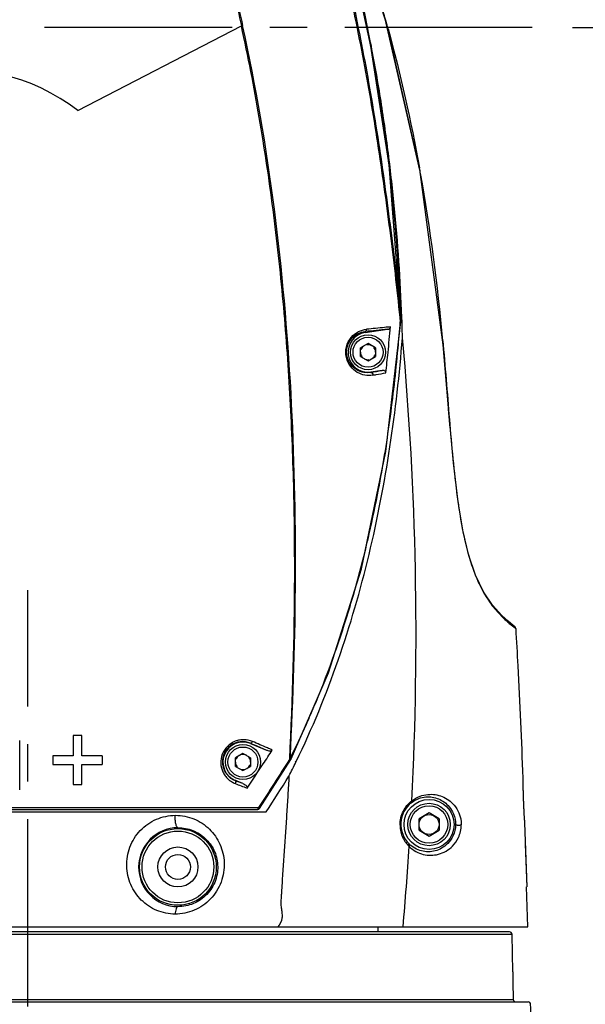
# Model space of a CAD drawing. Header units: millimetres. Extents: x 5828 to 6704, y 123 to 421.
# Tile 128 of 145: x 6579.29 to 6584.95, y 323.24 to 333.1. Entities that reach past the tile are written whole.
import ezdxf

# ---------------------------------------------------------------- set-up
doc = ezdxf.new("R2010")
doc.units = ezdxf.units.MM
doc.linetypes.add('CENTER', pattern=[0.6, 0.375, -0.075, 0.075, -0.075])
for name, color, linetype in [('中心线', 7, 'Continuous'), ('外形图', 7, 'Continuous'), ('尺寸标注', 7, 'Continuous'), ('运动范围', 7, 'Continuous')]:
    doc.layers.add(name, color=color, linetype=linetype)
doc.styles.add('微软雅黑', font='msyh.ttc', dxfattribs={"height": 1.5})
doc.dimstyles.new('尺寸标注_1_20比例', dxfattribs={"dimtxt": 1.5, "dimasz": 1.25, "dimexe": 0.5, "dimexo": 0.4, "dimgap": 0.5, "dimtad": 1, "dimdec": 1, "dimlfac": 20, "dimdsep": 46, "dimtxsty": '微软雅黑', "dimcen": 0.09, "dimadec": 0, "dimazin": 0, "dimtp": 0.01, "dimtm": 0.01, "dimtfac": 1, "dimtdec": 1, "dimtofl": 0, "dimtmove": 0, "dimatfit": 3, "dimfxl": 1, "dimtolj": 1, "dimarcsym": 0})

# ---------------------------------------------------------------- blocks, each defined once
blk = doc.blocks.new('*D1123')
at = {"layer": 'Defpoints', "color": 0}
for p in [(6566.8704, 333.0187), (6579.3757, 311.2232), (6579.3757, 293.4099)]:
    blk.add_point(p, dxfattribs=at)
at = {"layer": '尺寸标注', "color": 0, "lineweight": -2}
for p, q in [((6566.8704, 332.6187), (6566.8704, 292.9099)), ((6579.3757, 310.8232), (6579.3757, 292.9099)), ((6568.1204, 293.4099), (6578.1257, 293.4099))]:
    blk.add_line(p, q, dxfattribs=at)
at = {"layer": '尺寸标注', "color": 0}
for points in [[(6568.1204, 293.6182), (6568.1204, 293.2016), (6566.8704, 293.4099)], [(6578.1257, 293.2016), (6578.1257, 293.6182), (6579.3757, 293.4099)]]:
    blk.add_solid(points, dxfattribs=at)
at = {"layer": '尺寸标注', "color": 0, "insert": (6573.2815, 294.6894), "char_height": 1.5, "attachment_point": 5, "style": '微软雅黑'}
blk.add_mtext('\\A1;250.1', dxfattribs=at)
blk = doc.blocks.new('*D1124')
at = {"layer": 'Defpoints', "color": 0}
for p in [(6578.1257, 327.4523), (6579.3757, 311.2232), (6579.3757, 299.9393)]:
    blk.add_point(p, dxfattribs=at)
at = {"layer": '尺寸标注', "color": 0, "lineweight": -2}
for p, q in [((6578.1257, 327.0523), (6578.1257, 299.4393)), ((6579.3757, 310.8232), (6579.3757, 299.4393)), ((6576.8757, 299.9393), (6575.6257, 299.9393)), ((6580.6257, 299.9393), (6584.9441, 299.9393))]:
    blk.add_line(p, q, dxfattribs=at)
at = {"layer": '尺寸标注', "color": 0}
for points in [[(6576.8757, 299.731), (6576.8757, 300.1476), (6578.1257, 299.9393)], [(6580.6257, 300.1476), (6580.6257, 299.731), (6579.3757, 299.9393)]]:
    blk.add_solid(points, dxfattribs=at)
at = {"layer": '尺寸标注', "color": 0, "insert": (6583.4099, 301.215), "char_height": 1.5, "attachment_point": 5, "style": '微软雅黑'}
blk.add_mtext('\\A1;25', dxfattribs=at)
blk = doc.blocks.new('*D1125')
at = {"layer": 'Defpoints', "color": 0}
for p in [(6534.2807, 333.0187), (6579.3757, 311.2232), (6579.3757, 288.3275)]:
    blk.add_point(p, dxfattribs=at)
at = {"layer": '尺寸标注', "color": 0, "lineweight": -2}
for p, q in [((6534.2807, 332.6187), (6534.2807, 287.8275)), ((6579.3757, 310.8232), (6579.3757, 287.8275)), ((6535.5307, 288.3275), (6578.1257, 288.3275))]:
    blk.add_line(p, q, dxfattribs=at)
at = {"layer": '尺寸标注', "color": 0}
for points in [[(6535.5307, 288.5358), (6535.5307, 288.1192), (6534.2807, 288.3275)], [(6578.1257, 288.1192), (6578.1257, 288.5358), (6579.3757, 288.3275)]]:
    blk.add_solid(points, dxfattribs=at)
at = {"layer": '尺寸标注', "color": 0, "insert": (6556.8282, 289.6065), "char_height": 1.5, "attachment_point": 5, "style": '微软雅黑'}
blk.add_mtext('\\A1;901.9', dxfattribs=at)
blk = doc.blocks.new('*D1126')
at = {"layer": 'Defpoints', "color": 0}
for p in [(6621.9707, 333.0187), (6579.3757, 311.2232), (6579.3757, 288.3275)]:
    blk.add_point(p, dxfattribs=at)
at = {"layer": '尺寸标注', "color": 0, "lineweight": -2}
for p, q in [((6621.9707, 332.6187), (6621.9707, 287.8275)), ((6579.3757, 310.8232), (6579.3757, 287.8275)), ((6620.7207, 288.3275), (6580.6257, 288.3275))]:
    blk.add_line(p, q, dxfattribs=at)
at = {"layer": '尺寸标注', "color": 0}
for points in [[(6580.6257, 288.5358), (6580.6257, 288.1192), (6579.3757, 288.3275)], [(6620.7207, 288.1192), (6620.7207, 288.5358), (6621.9707, 288.3275)]]:
    blk.add_solid(points, dxfattribs=at)
at = {"layer": '尺寸标注', "color": 0, "insert": (6600.6732, 289.607), "char_height": 1.5, "attachment_point": 5, "style": '微软雅黑'}
blk.add_mtext('\\A1;851.9', dxfattribs=at)
blk = doc.blocks.new('*D1127')
at = {"layer": 'Defpoints', "color": 0}
for p in [(6583.6525, 355.7687), (6584.418, 333.0187), (6627.0019, 333.0187)]:
    blk.add_point(p, dxfattribs=at)
at = {"layer": '尺寸标注', "color": 0, "lineweight": -2}
for p, q in [((6584.0525, 355.7687), (6627.5019, 355.7687)), ((6627.0019, 354.5187), (6627.0019, 334.2687)), ((6584.818, 333.0187), (6627.5019, 333.0187))]:
    blk.add_line(p, q, dxfattribs=at)
at = {"layer": '尺寸标注', "color": 0}
for points in [[(6627.2102, 354.5187), (6626.7935, 354.5187), (6627.0019, 355.7687)], [(6626.7935, 334.2687), (6627.2102, 334.2687), (6627.0019, 333.0187)]]:
    blk.add_solid(points, dxfattribs=at)
at = {"layer": '尺寸标注', "color": 0, "insert": (6625.7388, 344.3937), "char_height": 1.5, "attachment_point": 5, "rotation": 90, "style": '微软雅黑'}
blk.add_mtext('\\A1;455', dxfattribs=at)
blk = doc.blocks.new('*D1128')
at = {"layer": 'Defpoints', "color": 0}
for p in [(6584.818, 333.0187), (6584.8255, 313.0187), (6627.0019, 313.0187)]:
    blk.add_point(p, dxfattribs=at)
at = {"layer": '尺寸标注', "color": 0, "lineweight": -2}
for p, q in [((6585.218, 333.0187), (6627.5019, 333.0187)), ((6627.0019, 331.7687), (6627.0019, 314.2687)), ((6585.2255, 313.0187), (6627.5019, 313.0187))]:
    blk.add_line(p, q, dxfattribs=at)
at = {"layer": '尺寸标注', "color": 0}
for points in [[(6627.2102, 331.7687), (6626.7935, 331.7687), (6627.0019, 333.0187)], [(6626.7935, 314.2687), (6627.2102, 314.2687), (6627.0019, 313.0187)]]:
    blk.add_solid(points, dxfattribs=at)
at = {"layer": '尺寸标注', "color": 0, "insert": (6625.7267, 323.0187), "char_height": 1.5, "attachment_point": 5, "rotation": 90, "style": '微软雅黑'}
blk.add_mtext('\\A1;400', dxfattribs=at)
blk = doc.blocks.new('*D1140')
at = {"layer": 'Defpoints', "color": 0}
for p in [(6598.2753, 333.0187), (6579.3757, 310.8232), (6579.3757, 293.4099)]:
    blk.add_point(p, dxfattribs=at)
at = {"layer": '尺寸标注', "color": 0, "lineweight": -2}
for p, q in [((6598.2753, 332.6187), (6598.2753, 292.9099)), ((6579.3757, 310.4232), (6579.3757, 292.9099)), ((6597.0253, 293.4099), (6580.6257, 293.4099))]:
    blk.add_line(p, q, dxfattribs=at)
at = {"layer": '尺寸标注', "color": 0}
for points in [[(6580.6257, 293.6182), (6580.6257, 293.2016), (6579.3757, 293.4099)], [(6597.0253, 293.2016), (6597.0253, 293.6182), (6598.2753, 293.4099)]]:
    blk.add_solid(points, dxfattribs=at)
at = {"layer": '尺寸标注', "color": 0, "insert": (6588.8255, 294.6851), "char_height": 1.5, "attachment_point": 5, "style": '微软雅黑'}
blk.add_mtext('\\A1;378', dxfattribs=at)

msp = doc.modelspace()

# ---------------------------------------------------------------- linework, layer by layer
at = {"layer": '中心线', "linetype": 'CENTER', "ltscale": 5}
for p, q in [((6584.418, 333.0187), (6572.2358, 333.0187)), ((6579.3757, 311.2232), (6579.3757, 327.3878))]:
    msp.add_line(p, q, dxfattribs=at)
at = {"layer": '外形图', "color": 7, "linetype": 'Continuous'}
for p, q in [((6579.8757, 332.1866), (6581.5099, 333.033)), ((6583.0933, 330.1156), (6583.098, 330.073)), ((6583.0936, 330.1156), (6583.098, 330.073)), ((6583.1033, 330.1168), (6583.1045, 330.1169)), ((6583.1126, 330.073), (6583.1105, 330.1172)), ((6583.1157, 330.0731), (6583.1142, 330.1173)), ((6583.098, 330.073), (6583.104, 330.0726)), ((6582.7469, 329.9748), (6582.7481, 329.9668)), ((6582.7481, 329.9668), (6582.9703, 329.9978)), ((6582.7757, 329.8553), (6582.7007, 329.812)), ((6582.8507, 329.812), (6582.7757, 329.8553)), ((6583.5229, 329.8822), (6583.5273, 329.8427)), ((6583.5238, 329.8823), (6583.5274, 329.8427)), ((6583.5273, 329.8427), (6583.5282, 329.8427)), ((6582.7007, 329.7254), (6582.7007, 329.812)), ((6582.7007, 329.7254), (6582.7757, 329.6821)), ((6582.7757, 329.6821), (6582.8507, 329.7254)), ((6582.8507, 329.812), (6582.8507, 329.7254)), ((6582.9168, 329.5865), (6582.8034, 329.5707)), ((6582.8034, 329.5707), (6582.8039, 329.5667)), ((6583.5982, 329.0112), (6583.5815, 329.1999)), ((6584.1114, 327.1362), (6584.11, 327.1375)), ((6584.1123, 327.1352), (6584.1124, 327.1351)), ((6584.2412, 327.0241), (6584.2235, 327.0369)), ((6584.2461, 327.0089), (6584.2518, 327.005)), ((6579.2943, 325.3893), (6579.2943, 325.8831)), ((6579.8276, 325.9342), (6579.8276, 325.7318)), ((6579.9143, 325.9342), (6579.8276, 325.9342)), ((6579.9143, 325.7318), (6579.9143, 325.9342)), ((6581.6025, 325.8565), (6581.6014, 325.8538)), ((6581.6014, 325.8538), (6581.7609, 325.7886)), ((6579.8276, 325.7318), (6579.6252, 325.7317)), ((6579.6252, 325.7317), (6579.6252, 325.645)), ((6580.1168, 325.7317), (6579.9143, 325.7318)), ((6580.1168, 325.7317), (6580.1168, 325.645)), ((6581.5257, 325.7553), (6581.4507, 325.712)), ((6581.4507, 325.6254), (6581.4507, 325.712)), ((6581.6007, 325.712), (6581.5257, 325.7553)), ((6581.6007, 325.712), (6581.6007, 325.6254)), ((6581.6921, 325.205), (6582.0037, 325.6924)), ((6581.9927, 325.6993), (6582.0036, 325.6924)), ((6581.9973, 325.7038), (6582.0074, 325.6988)), ((6582.0521, 325.6697), (6582.0552, 325.6764)), ((6579.6252, 325.645), (6579.8276, 325.645)), ((6579.8276, 325.645), (6579.8276, 325.4426)), ((6579.9143, 325.4426), (6579.9143, 325.645)), ((6579.9143, 325.645), (6580.1168, 325.645)), ((6581.4507, 325.6254), (6581.5257, 325.5821)), ((6581.5257, 325.5821), (6581.6007, 325.6254)), ((6582.0553, 325.6681), (6582.0585, 325.6748)), ((6581.45, 325.4836), (6581.4495, 325.4824)), ((6581.5239, 325.4534), (6581.45, 325.4836)), ((6579.8276, 325.4426), (6579.9143, 325.4426)), ((6576.6815, 325.1937), (6581.6712, 325.1937)), ((6581.6712, 325.2124), (6581.6808, 325.2124)), ((6581.6921, 325.205), (6581.6808, 325.2124)), ((6576.6252, 325.1687), (6581.7584, 325.1687)), ((6583.3857, 325.1592), (6583.2857, 325.1015)), ((6583.2857, 324.986), (6583.2857, 325.1015)), ((6583.4857, 325.1015), (6583.3857, 325.1592)), ((6583.4857, 325.1015), (6583.4857, 324.986)), ((6583.2857, 324.986), (6583.3857, 324.9283)), ((6583.3857, 324.9283), (6583.4857, 324.986)), ((6584.34, 325.0588), (6584.3622, 324.419)), ((6584.3475, 324.8464), (6584.3622, 324.419)), ((6584.3747, 324.0186), (6584.3609, 324.4187)), ((6574.3757, 324.0182), (6584.3747, 324.0182)), ((6582.8757, 323.9687), (6582.8757, 324.0182)), ((6584.2155, 323.9442), (6574.5349, 323.9442)), ((6584.1905, 323.9687), (6574.5599, 323.9687)), ((6584.2221, 323.5687), (6584.2155, 323.9442)), ((6584.2244, 323.48), (6584.2248, 323.4687)), ((6584.2248, 323.4687), (6584.2279, 323.2933)), ((6574.3753, 323.2687), (6584.3762, 323.2687)), ((6574.5235, 323.2933), (6584.2279, 323.2933))]:
    msp.add_line(p, q, dxfattribs=at)
for points in [[(6583.5282, 329.8427), (6583.2937, 331.5982), (6582.9669, 333.037), (6582.6289, 334.1035), (6582.2571, 334.9283), (6581.8005, 335.6404), (6581.309, 336.2046), (6580.7724, 336.6538), (6580.1704, 337.0162), (6579.5175, 337.2825), (6578.8332, 337.4448), (6578.1309, 337.4994), (6577.4245, 337.4452), (6576.7383, 337.284), (6576.0892, 337.0204), (6575.4868, 336.6586), (6574.9458, 336.207), (6574.4822, 335.6794), (6574.1076, 335.0897), (6573.8288, 334.4493), (6573.6524, 333.7746), (6573.5829, 333.0846)], [(6583.1046, 330.1169), (6582.9869, 331.6424), (6582.8044, 332.8295), (6582.5994, 333.7745), (6582.3685, 334.5453), (6582.0565, 335.194), (6581.66, 335.7779), (6581.1899, 336.2847), (6580.6545, 336.7089), (6580.0582, 337.0485), (6579.4165, 337.2941), (6578.747, 337.4392), (6578.0606, 337.4809), (6577.3714, 337.4181), (6576.7042, 337.2531), (6576.0743, 336.9903), (6575.4893, 336.6333), (6574.9631, 336.1903), (6574.5114, 335.6743), (6574.1449, 335.0979), (6573.8695, 334.4709), (6573.6933, 333.8138), (6573.6196, 333.1398)], [(6583.2946, 331.5914), (6582.9394, 333.1347), (6582.5811, 334.2305), (6582.207, 335.0179), (6581.8756, 335.5161)], [(6583.1039, 330.0726), (6583.1047, 330.1104), (6583.1045, 330.1169)], [(6582.0074, 325.6988), (6582.3816, 326.5605), (6582.7105, 327.6025), (6582.9548, 328.776), (6583.104, 330.0726)], [(6584.1124, 327.1351), (6584.0215, 327.2365), (6583.9303, 327.3729), (6583.8512, 327.5393), (6583.785, 327.7335), (6583.727, 327.9705), (6583.6758, 328.2704), (6583.6295, 328.6603), (6583.5839, 329.171), (6583.5281, 329.8427)], [(6584.2235, 327.0369), (6584.1753, 327.0763), (6584.1123, 327.1353)], [(6582.0037, 325.6924), (6582.0063, 325.697), (6582.0073, 325.6989)]]:
    msp.add_lwpolyline(points, dxfattribs=at)
for centre, radius in [((6582.7757, 329.7687), 0.175), ((6582.7757, 329.7687), 0.15), ((6581.5257, 325.6687), 0.175), ((6581.5257, 325.6687), 0.15), ((6583.3857, 325.0437), 0.25), ((6583.3857, 325.0437), 0.2125), ((6583.3857, 325.0437), 0.1875), ((6583.3857, 325.0437), 0.1), ((6580.8757, 324.6187), 0.3838), ((6580.8757, 324.6187), 0.3589), ((6580.8757, 324.6187), 0.2), ((6580.8757, 324.6187), 0.125)]:
    msp.add_circle(centre, radius, dxfattribs=at)
for centre, radius, start, end in [((6567.1417, 328.6405), 16.4243, 15.57964, 17.73253), ((6581.4164, 333.4196), 0.3977, 283.59926, 285.50409), ((6567.9926, 328.8786), 15.5407, 15.39786, 15.57648), ((6578.6557, 330.6018), 2, 52.40968, 149.87922), ((6565.2919, 328.3453), 18.2928, 10.11351, 10.28817), ((6564.2005, 328.1586), 19.4, 5.09738, 10.09046), ((6566.7019, 329.5686), 16.4105, 1.91452, 2.07922), ((6582.8357, 330.1244), 0.2677, 355.10033, 358.38505), ((6567.8621, 331.2914), 15.1907, 354.23776, 355.20818), ((6566.3263, 331.3232), 16.8182, 354.83092, 355.7369), ((6582.9043, 330.1168), 0.1987, 347.26162, 351.52304), ((6582.877, 330.1207), 0.2262, 351.58351, 355.14713), ((6567.2286, 329.5465), 15.8958, 1.32159, 1.89831), ((6582.7757, 329.7687), 0.2, 97.94772, 277.94772), ((6588.0688, 279.3981), 50.856, 95.75377, 96.00675), ((6550.7123, 326.9476), 32.5434, 357.06125, 5.2284), ((6582.7757, 329.7687), 0.075, 120, 160.00237), ((6582.7757, 329.7687), 0.075, 60, 100.00237), ((6582.7757, 329.7687), 0.075, 0, 40.00237), ((6582.7757, 329.7687), 0.075, 180, 220.00237), ((6582.7757, 329.7687), 0.075, 300, 340.00237), ((6567.6245, 331.3337), 15.4313, 353.40871, 354.17011), ((6567.6316, 331.198), 15.5069, 352.16482, 354.85731), ((6582.7757, 329.7687), 0.075, 240, 280.00237), ((6574.095, 379.5925), 50.7782, 279.87558, 280.00486), ((6569.5547, 330.9333), 13.5657, 349.22206, 352.1652), ((6570.7868, 330.7027), 12.3122, 347.09452, 349.2038), ((6590.0423, 329.1721), 6.4313, 188.02661, 188.63357), ((6571.6788, 330.4964), 11.3967, 343.97165, 347.10396), ((6572.3206, 330.3156), 10.73, 342.56854, 343.95318), ((6573.2015, 330.0271), 9.8031, 336.78524, 342.63514), ((6585.4748, 328.474), 1.917, 224.56666, 225.02381), ((6573.9569, 329.7156), 8.9861, 335.91436, 336.71204), ((6574.3451, 329.5398), 8.5599, 333.37625, 335.92839), ((6581.5227, 325.6709), 0.202, 66.73136, 248.74999), ((6581.5257, 325.6687), 0.2, 67.75004, 247.75004), ((6562.9495, 338.0061), 22.4795, 326.65674, 327.07808), ((6581.5257, 325.6687), 0.075, 120, 160.00237), ((6581.5257, 325.6687), 0.075, 60, 100.00237), ((6581.5257, 325.6687), 0.075, 0, 40.00237), ((6581.9588, 325.7385), 0.0519, 310.8775, 315.66892), ((6581.954, 325.7431), 0.0585, 315.61738, 317.76668), ((6581.5257, 325.6687), 0.075, 180, 220.00237), ((6581.5257, 325.6687), 0.075, 240, 280.00237), ((6581.5257, 325.6687), 0.075, 300, 340.00237), ((6566.4301, 335.7201), 18.3153, 325.73219, 326.64591), ((6574.4639, 329.3602), 8.4416, 333.00342, 334.0639), ((6554.6837, 342.5342), 32.1652, 327.32423, 328.0818), ((6581.6712, 325.2187), 0.025, 269.99999, 326.74245), ((6583.3795, 325.0456), 0.2756, 128.34878, 225.23576), ((6580.878, 324.6164), 0.3951, 90.32517, 179.65455), ((6548.916, 327.0122), 34.3408, 354.99852, 356.34395), ((6580.8781, 324.6167), 0.3953, 179.71014, 269.64901), ((6584.1905, 323.9437), 0.025, 0.98985, 90.02439), ((6589.0921, 323.6539), 4.8708, 181.0022, 182.05762), ((6584.2529, 323.2937), 0.025, 181, 270), ((6584.3762, 323.2437), 0.025, 1.7701, 90), ((6361.6767, 316.3687), 222.8306, 1.606532, 1.768226)]:
    msp.add_arc(centre, radius, start, end, dxfattribs=at)
for points, knots in [([(6573.6114, 332.4723), (6573.579, 332.7556), (6573.5701, 333.1869), (6573.6418, 333.7537), (6573.767, 334.3113), (6574.022, 334.9823), (6574.4746, 335.7144), (6575.0571, 336.3482), (6575.7474, 336.8623), (6576.5219, 337.2381), (6577.3534, 337.4606), (6578.2115, 337.5255), (6579.0669, 337.4296), (6579.8889, 337.1744), (6580.6492, 336.7712), (6581.2086, 336.3212), (6581.5986, 335.9037), (6581.862, 335.5655), (6582.0989, 335.2088), (6582.312, 334.8373), (6582.4968, 334.4509), (6582.5998, 334.1847), (6582.6481, 334.0505)], [0, 0, 0, 0, 0.062486, 0.093763, 0.125038, 0.187525, 0.250019, 0.312513, 0.375008, 0.437503, 0.499998, 0.562492, 0.624985, 0.687474, 0.749964, 0.812459, 0.843738, 0.875005, 0.906255, 0.937505, 0.96876, 1, 1, 1, 1]), ([(6583.1016, 330.164), (6583.0888, 330.5171), (6583.0528, 331.0463), (6582.9758, 331.7489), (6582.9032, 332.2741), (6582.8132, 332.7965), (6582.7231, 333.2291), (6582.6473, 333.5744), (6582.5679, 333.9188), (6582.4504, 334.3454), (6582.2522, 334.8388), (6581.9179, 335.4626), (6581.4799, 336.0266), (6580.9545, 336.5012), (6580.3767, 336.9101), (6579.5701, 337.2892), (6578.5247, 337.5063), (6577.6343, 337.4784), (6576.9417, 337.3351), (6576.4377, 337.167), (6575.9571, 336.9402), (6575.3571, 336.565), (6574.6954, 335.968), (6574.1916, 335.2326), (6573.901, 334.5872), (6573.7412, 334.0802), (6573.6421, 333.5581), (6573.6186, 333.2044), (6573.6177, 333.0277)], [0, 0, 0, 0, 0.06252, 0.093783, 0.12505, 0.156309, 0.18757, 0.203214, 0.21886, 0.250116, 0.281401, 0.3127, 0.375167, 0.406449, 0.437727, 0.500162, 0.562571, 0.624974, 0.65623, 0.687491, 0.718754, 0.750022, 0.812463, 0.874908, 0.906187, 0.937468, 0.96874, 1, 1, 1, 1]), ([(6574.835, 332.6885), (6574.8124, 332.9102), (6574.8123, 333.3596), (6574.9485, 334.0188), (6575.2146, 334.6376), (6575.6, 335.1901), (6576.0887, 335.6537), (6576.661, 336.0092), (6577.293, 336.2426), (6577.9592, 336.3442), (6578.6321, 336.3087), (6579.2849, 336.1411), (6579.8897, 335.8433), (6580.4222, 335.4304), (6580.7869, 335.0031), (6581.0236, 334.6243), (6581.1468, 334.3735), (6581.2278, 334.1658), (6581.2975, 333.9542), (6581.4014, 333.5789), (6581.475, 333.2535), (6581.5227, 333.0364)], [0, 0, 0, 0, 0.062455, 0.124947, 0.187451, 0.249957, 0.31248, 0.374995, 0.437519, 0.500043, 0.562586, 0.625144, 0.687691, 0.750232, 0.812744, 0.844018, 0.875275, 0.89089, 0.906501, 0.937697, 1, 1, 1, 1]), ([(6574.8506, 332.6899), (6574.8284, 332.9106), (6574.8292, 333.358), (6574.9655, 334.0142), (6575.2306, 334.6302), (6575.6143, 335.1802), (6576.1008, 335.6419), (6576.6706, 335.996), (6577.2999, 336.2282), (6577.9632, 336.3291), (6578.6332, 336.2935), (6579.2831, 336.126), (6579.8849, 335.8287), (6580.4146, 335.4171), (6580.7774, 334.9913), (6581.0129, 334.6141), (6581.1354, 334.3643), (6581.216, 334.1574), (6581.2683, 333.9995), (6581.3152, 333.8399), (6581.373, 333.6261), (6581.4375, 333.357), (6581.4865, 333.1412), (6581.5099, 333.033)], [0, 0, 0, 0, 0.062454, 0.124946, 0.18745, 0.249955, 0.312477, 0.374991, 0.437514, 0.500038, 0.562581, 0.625138, 0.687685, 0.750227, 0.812739, 0.844014, 0.87527, 0.890885, 0.906496, 0.922101, 0.937693, 0.968859, 1, 1, 1, 1]), ([(6583.1142, 330.1173), (6583.1008, 330.4909), (6583.0619, 331.0507), (6582.9779, 331.7937), (6582.898, 332.3489), (6582.7984, 332.9008), (6582.7007, 333.3579), (6582.6164, 333.7221), (6582.5484, 333.9942), (6582.4716, 334.2639), (6582.4107, 334.4408), (6582.3771, 334.528)], [0, 0, 0, 0, 0.249985, 0.374987, 0.49999, 0.624988, 0.749989, 0.81249, 0.874991, 0.937501, 1, 1, 1, 1]), ([(6582.543, 333.6044), (6582.574, 333.4596), (6582.6343, 333.1699), (6582.7212, 332.735), (6582.8006, 332.2994), (6582.8713, 331.8628), (6582.9348, 331.4258), (6583.0123, 330.8438), (6583.0633, 330.4069), (6583.0936, 330.1156)], [0, 0, 0, 0, 0.12573, 0.251179, 0.376449, 0.501609, 0.62661, 0.751358, 1, 1, 1, 1]), ([(6582.5556, 333.6087), (6582.5864, 333.4637), (6582.6465, 333.1738), (6582.7333, 332.7386), (6582.8119, 332.3025), (6582.882, 331.8655), (6582.9454, 331.4281), (6583.0227, 330.8457), (6583.0735, 330.4084), (6583.1033, 330.1168)], [0, 0, 0, 0, 0.125728, 0.251182, 0.376445, 0.5016, 0.626606, 0.751361, 1, 1, 1, 1]), ([(6581.9927, 325.6993), (6582.0237, 326.3057), (6582.0497, 327.2184), (6582.0372, 328.4375), (6581.9999, 329.3564), (6581.9334, 330.2773), (6581.8497, 331.0446), (6581.7639, 331.6577), (6581.6905, 332.1175), (6581.6071, 332.5764), (6581.5432, 332.881), (6581.5099, 333.033)], [0, 0, 0, 0, 0.247151, 0.37141, 0.496155, 0.621401, 0.747139, 0.810191, 0.873358, 0.936631, 1, 1, 1, 1]), ([(6581.9973, 325.7038), (6582.0297, 326.3102), (6582.0671, 327.529), (6582.026, 329.3649), (6581.8635, 331.2082), (6581.6563, 332.43), (6581.5226, 333.0364)], [0, 0, 0, 0, 0.247222, 0.496244, 0.747212, 1, 1, 1, 1]), ([(6582.9997, 330.0224), (6582.9803, 330.0204), (6582.9007, 330.0123), (6582.8212, 330.0041), (6582.761, 329.9977)], [0, 0, 0, 0, 0.24357, 1, 1, 1, 1]), ([(6582.9703, 329.9978), (6582.977, 329.9988), (6582.9902, 330.0033), (6582.9991, 330.0158), (6582.9997, 330.0224)], [0, 0, 0, 0, 0.503634, 1, 1, 1, 1]), ([(6582.0585, 325.6748), (6582.3777, 326.3324), (6582.8522, 327.7306), (6583.0617, 329.1838), (6583.1202, 329.9132)], [0, 0, 0, 0, 0.499782, 1, 1, 1, 1]), ([(6582.825, 329.5397), (6582.7989, 329.5351), (6582.7439, 329.535), (6582.6643, 329.5638), (6582.595, 329.6239), (6582.5508, 329.7156), (6582.5515, 329.8243), (6582.6002, 329.9187), (6582.6759, 329.978), (6582.7335, 329.9947), (6582.761, 329.9977)], [0, 0, 0, 0, 0.107756, 0.218158, 0.337211, 0.47131, 0.619151, 0.762202, 0.887763, 1, 1, 1, 1]), ([(6582.8039, 329.5667), (6582.7809, 329.5626), (6582.7323, 329.5623), (6582.6617, 329.5876), (6582.5999, 329.6407), (6582.5599, 329.7225), (6582.56, 329.8201), (6582.6036, 329.9049), (6582.6713, 329.9577), (6582.7226, 329.9724), (6582.7469, 329.9748)], [0, 0, 0, 0, 0.106707, 0.21634, 0.335106, 0.469463, 0.618668, 0.762874, 0.888471, 1, 1, 1, 1]), ([(6582.7469, 329.9748), (6582.7513, 329.9756), (6582.7593, 329.9829), (6582.761, 329.9926), (6582.761, 329.9977)], [0, 0, 0, 0, 0.464338, 1, 1, 1, 1]), ([(6583.5273, 329.8427), (6583.5506, 329.5776), (6583.5808, 329.1812), (6583.627, 328.658), (6583.6562, 328.4005), (6583.674, 328.2741)], [0, 0, 0, 0, 0.506725, 0.756922, 1, 1, 1, 1]), ([(6582.8043, 329.5667), (6582.8096, 329.5671), (6582.8216, 329.559), (6582.8248, 329.5465), (6582.825, 329.5397)], [0, 0, 0, 0, 0.438274, 1, 1, 1, 1]), ([(6582.825, 329.5397), (6582.8359, 329.5416), (6582.8788, 329.5491), (6582.9218, 329.5566), (6582.9538, 329.5624)], [0, 0, 0, 0, 0.253427, 1, 1, 1, 1]), ([(6582.9538, 329.5624), (6582.9543, 329.5665), (6582.9521, 329.5754), (6582.9418, 329.5836), (6582.9295, 329.5872), (6582.9209, 329.5871), (6582.9168, 329.5865)], [0, 0, 0, 0, 0.247743, 0.49749, 0.74852, 1, 1, 1, 1]), ([(6583.6839, 328.2067), (6583.7059, 328.0616), (6583.7445, 327.8559), (6583.8211, 327.6057), (6583.8933, 327.4263), (6583.9853, 327.2654), (6584.0721, 327.1662), (6584.109, 327.1287)], [0, 0, 0, 0, 0.373823, 0.531573, 0.665646, 0.865941, 1, 1, 1, 1]), ([(6584.1198, 327.1179), (6584.1355, 327.1017), (6584.1647, 327.0752), (6584.1943, 327.0493), (6584.2073, 327.0386)], [0, 0, 0, 0, 0.572972, 1, 1, 1, 1]), ([(6584.2073, 327.0386), (6584.2116, 327.035), (6584.2243, 327.0249), (6584.2373, 327.015), (6584.2461, 327.0089)], [0, 0, 0, 0, 0.344404, 1, 1, 1, 1]), ([(6584.2521, 327.0049), (6584.2519, 327.0085), (6584.2499, 327.016), (6584.2445, 327.0218), (6584.2412, 327.0241)], [0, 0, 0, 0, 0.471503, 1, 1, 1, 1]), ([(6584.2518, 327.005), (6584.2592, 326.8803), (6584.2869, 326.3818), (6584.3086, 325.8829), (6584.3231, 325.5087)], [0, 0, 0, 0, 0.250132, 1, 1, 1, 1]), ([(6581.6208, 325.8736), (6581.594, 325.8841), (6581.5503, 325.8948), (6581.4912, 325.8899), (6581.4321, 325.8735), (6581.3652, 325.8298), (6581.313, 325.7496), (6581.2975, 325.6564), (6581.3159, 325.5814), (6581.3461, 325.5306), (6581.3749, 325.4977), (6581.4097, 325.4718), (6581.4355, 325.459), (6581.4486, 325.4532)], [0, 0, 0, 0, 0.120496, 0.182638, 0.246061, 0.375387, 0.506186, 0.634651, 0.758913, 0.819881, 0.880222, 0.940088, 1, 1, 1, 1]), ([(6581.6025, 325.8565), (6581.6056, 325.8555), (6581.6145, 325.8615), (6581.6185, 325.8687), (6581.6208, 325.8736)], [0, 0, 0, 0, 0.37387, 1, 1, 1, 1]), ([(6581.8191, 325.7887), (6581.8027, 325.7957), (6581.7366, 325.8241), (6581.6705, 325.8524), (6581.6208, 325.8736)], [0, 0, 0, 0, 0.248511, 1, 1, 1, 1]), ([(6581.6025, 325.8565), (6581.6158, 325.8508), (6581.6686, 325.8282), (6581.7214, 325.8056), (6581.7609, 325.7886)], [0, 0, 0, 0, 0.251169, 1, 1, 1, 1]), ([(6581.7609, 325.7886), (6581.7704, 325.7847), (6581.7856, 325.7805), (6581.8057, 325.7802), (6581.8163, 325.7844), (6581.8191, 325.7886)], [0, 0, 0, 0, 0.502541, 0.753939, 1, 1, 1, 1]), ([(6581.4495, 325.4824), (6581.4529, 325.4807), (6581.4542, 325.4679), (6581.4512, 325.4591), (6581.4486, 325.4532)], [0, 0, 0, 0, 0.372012, 1, 1, 1, 1]), ([(6581.9856, 325.5282), (6581.982, 325.4646), (6581.9746, 325.3374), (6581.9625, 325.1468), (6581.9499, 324.9563), (6581.9389, 324.7977), (6581.9302, 324.6709), (6581.9238, 324.5759), (6581.917, 324.4811), (6581.9135, 324.4019), (6581.9094, 324.3387), (6581.9047, 324.2915), (6581.9044, 324.2445), (6581.909, 324.1983), (6581.9171, 324.1525), (6581.9177, 324.0891), (6581.8965, 324.0404), (6581.8729, 324.0183)], [0, 0, 0, 0, 0.125514, 0.25095, 0.376301, 0.501549, 0.56412, 0.626657, 0.689136, 0.751452, 0.782677, 0.813938, 0.844785, 0.87517, 0.905293, 0.936156, 1, 1, 1, 1]), ([(6584.3227, 325.5087), (6584.3226, 325.5087), (6584.3229, 325.5082), (6584.3227, 325.5075), (6584.323, 325.5061), (6584.323, 325.5033), (6584.3232, 325.4983), (6584.3233, 325.4909), (6584.3234, 325.4815), (6584.3235, 325.4702), (6584.3236, 325.4571), (6584.3239, 325.4364), (6584.3244, 325.4071), (6584.3253, 325.3687), (6584.3264, 325.327), (6584.3279, 325.2836), (6584.3296, 325.2403), (6584.3315, 325.1987), (6584.3335, 325.1603), (6584.3352, 325.1311), (6584.3365, 325.1104), (6584.3373, 325.0973), (6584.3382, 325.086), (6584.3388, 325.0765), (6584.3393, 325.0692), (6584.3393, 325.0642), (6584.3394, 325.0614), (6584.3393, 325.0599), (6584.3395, 325.0593), (6584.3393, 325.0587), (6584.3394, 325.0587)], [0, 0, 0, 0, 0.000608, 0.002423, 0.005435, 0.009634, 0.021553, 0.038089, 0.059072, 0.084286, 0.113514, 0.146469, 0.222219, 0.308646, 0.402413, 0.499922, 0.597419, 0.691167, 0.777585, 0.853355, 0.886337, 0.915603, 0.940869, 0.961896, 0.978454, 0.990373, 0.99457, 0.99758, 0.999393, 1, 1, 1, 1]), ([(6581.5239, 325.4534), (6581.5292, 325.4512), (6581.5395, 325.4463), (6581.5514, 325.4383), (6581.5599, 325.4306), (6581.5652, 325.4239), (6581.5688, 325.416), (6581.5678, 325.4098), (6581.5662, 325.4075)], [0, 0, 0, 0, 0.250741, 0.501361, 0.626757, 0.752063, 0.876922, 1, 1, 1, 1]), ([(6583.2085, 325.2617), (6583.2308, 325.2792), (6583.2776, 325.3053), (6583.3715, 325.3262), (6583.486, 325.309), (6583.5818, 325.2381), (6583.6383, 325.1448), (6583.6511, 325.0802), (6583.6509, 325.0437)], [0, 0, 0, 0, 0.139537, 0.258269, 0.469267, 0.686816, 0.82047, 1, 1, 1, 1]), ([(6583.2129, 325.2792), (6583.2378, 325.2986), (6583.2898, 325.3278), (6583.3945, 325.3525), (6583.5227, 325.3347), (6583.6305, 325.2564), (6583.6937, 325.1528), (6583.7078, 325.0812), (6583.7077, 325.0408)], [0, 0, 0, 0, 0.139426, 0.25864, 0.470454, 0.688347, 0.821927, 1, 1, 1, 1]), ([(6576.8559, 325.2093), (6577.2502, 325.2095), (6578.055, 325.2113), (6579.6601, 325.213), (6580.871, 325.213), (6581.6713, 325.2124)], [0, 0, 0, 0, 0.245614, 0.501419, 1, 1, 1, 1]), ([(6581.6712, 325.1937), (6581.6721, 325.1937), (6581.6751, 325.1949), (6581.6781, 325.2001), (6581.6794, 325.2046), (6581.6799, 325.2073)], [0, 0, 0, 0, 0.172117, 0.514149, 1, 1, 1, 1]), ([(6583.0954, 325.0372), (6583.0952, 325.0854), (6583.1172, 325.1789), (6583.178, 325.2525), (6583.2129, 325.2792)], [0, 0, 0, 0, 0.523368, 1, 1, 1, 1]), ([(6583.2129, 325.2792), (6583.2132, 325.2774), (6583.2139, 325.2714), (6583.2118, 325.2645), (6583.2085, 325.2617)], [0, 0, 0, 0, 0.291383, 1, 1, 1, 1]), ([(6580.8475, 324.1467), (6580.7852, 324.1469), (6580.6905, 324.1664), (6580.5804, 324.226), (6580.4836, 324.3055), (6580.3934, 324.4381), (6580.3587, 324.5957), (6580.3676, 324.7236), (6580.4012, 324.8497), (6580.49, 324.9924), (6580.654, 325.1074), (6580.7851, 325.1351), (6580.8494, 325.1353)], [0, 0, 0, 0, 0.1224, 0.183495, 0.244587, 0.366725, 0.490381, 0.553352, 0.616963, 0.745182, 0.87383, 1, 1, 1, 1]), ([(6580.8494, 325.1353), (6580.9127, 325.1356), (6581.0085, 325.1171), (6581.1195, 325.058), (6581.2161, 324.9801), (6581.307, 324.8493), (6581.3428, 324.6922), (6581.3349, 324.5631), (6581.3012, 324.4343), (6581.2109, 324.2891), (6581.0446, 324.1731), (6580.9121, 324.1465), (6580.8475, 324.1467)], [0, 0, 0, 0, 0.123369, 0.183981, 0.244086, 0.36399, 0.486848, 0.550314, 0.614857, 0.744993, 0.873999, 1, 1, 1, 1]), ([(6580.8757, 325.0115), (6580.8705, 325.0118), (6580.8636, 325.0216), (6580.8583, 325.0352), (6580.8524, 325.0583), (6580.8486, 325.092), (6580.8485, 325.1205), (6580.8494, 325.1353)], [0, 0, 0, 0, 0.120722, 0.221854, 0.34898, 0.660013, 1, 1, 1, 1]), ([(6580.8757, 325.0115), (6580.9264, 325.0118), (6581.003, 324.9973), (6581.092, 324.9514), (6581.1695, 324.8913), (6581.2442, 324.7896), (6581.2765, 324.6653), (6581.2725, 324.5613), (6581.2468, 324.4554), (6581.1729, 324.3357), (6581.0359, 324.242), (6580.928, 324.2211), (6580.8757, 324.2214)], [0, 0, 0, 0, 0.122718, 0.182391, 0.241337, 0.358844, 0.480301, 0.543914, 0.609304, 0.742238, 0.873394, 1, 1, 1, 1]), ([(6583.1038, 325.0437), (6583.1038, 325.0431), (6583.1023, 325.0396), (6583.0983, 325.0382), (6583.0954, 325.0372)], [0, 0, 0, 0, 0.171406, 1, 1, 1, 1]), ([(6583.0954, 325.0372), (6583.0959, 325.0146), (6583.1005, 324.9711), (6583.1211, 324.912), (6583.1499, 324.8621), (6583.1746, 324.835), (6583.1868, 324.8224)], [0, 0, 0, 0, 0.283797, 0.54263, 0.779565, 1, 1, 1, 1]), ([(6583.6509, 325.0437), (6583.6508, 325.0042), (6583.6348, 324.9328), (6583.5788, 324.8527), (6583.5144, 324.8037), (6583.4265, 324.7684), (6583.3051, 324.7675), (6583.2196, 324.816), (6583.1854, 324.8498)], [0, 0, 0, 0, 0.186359, 0.331404, 0.452079, 0.562232, 0.7734, 1, 1, 1, 1]), ([(6583.1869, 324.8224), (6583.2068, 324.8027), (6583.2516, 324.7708), (6583.3496, 324.7323), (6583.4868, 324.7333), (6583.6132, 324.8073), (6583.677, 324.8996), (6583.7024, 324.9741), (6583.7081, 325.018), (6583.7079, 325.0408)], [0, 0, 0, 0, 0.117794, 0.228225, 0.44025, 0.670305, 0.815406, 0.904003, 1, 1, 1, 1]), ([(6583.6509, 325.0437), (6583.651, 325.0427), (6583.6541, 325.0408), (6583.6591, 325.0395), (6583.6664, 325.0382), (6583.6775, 325.0374), (6583.6914, 325.0377), (6583.7028, 325.0389), (6583.7077, 325.0408)], [0, 0, 0, 0, 0.052561, 0.153609, 0.285732, 0.422905, 0.730309, 1, 1, 1, 1]), ([(6583.1867, 324.8225), (6583.1891, 324.827), (6583.1918, 324.8367), (6583.1884, 324.8466), (6583.1854, 324.8498)], [0, 0, 0, 0, 0.540863, 1, 1, 1, 1]), ([(6580.8757, 324.2214), (6580.8721, 324.2212), (6580.8638, 324.2143), (6580.8529, 324.189), (6580.849, 324.1648), (6580.8475, 324.1467)], [0, 0, 0, 0, 0.132033, 0.345106, 1, 1, 1, 1])]:
    msp.add_open_spline(points, degree=3, knots=knots, dxfattribs=at)
for points in [[(6582.9755, 333.005), (6583.1019, 332.5461), (6583.2056, 332.0807), (6583.2906, 331.6124)], [(6584.1124, 327.1351), (6584.1168, 327.1306), (6584.1197, 327.1241), (6584.12, 327.1178)], [(6581.9927, 325.6993), (6581.8902, 325.536), (6581.7867, 325.3734), (6581.6808, 325.2124)], [(6581.5239, 325.4534), (6581.4991, 325.4631), (6581.4743, 325.4727), (6581.4495, 325.4824)], [(6581.4486, 325.4532), (6581.4878, 325.438), (6581.527, 325.4227), (6581.5662, 325.4074)], [(6581.6799, 325.2073), (6581.6803, 325.209), (6581.6805, 325.2107), (6581.6808, 325.2124)]]:
    msp.add_open_spline(points, degree=3, dxfattribs=at)
at = {"layer": '运动范围', "color": 7, "linetype": 'Continuous'}
for radius, start, end in [(43.845, 350, 224.94335), (11.2553, 57.10379, 292.1039)]:
    msp.add_arc((6578.1257, 333.0187), radius, start, end, dxfattribs=at)

# ---------------------------------------------------------------- dimensions: what is measured, and where the dimension line sits
at = {"layer": '尺寸标注'}
for base, p1, p2, picture, middle in [((6627.0019, 333.0187), (6583.6525, 355.7687), (6584.418, 333.0187), '*D1127', (6625.7388, 344.3937)), ((6627.0019, 313.0187), (6584.818, 333.0187), (6584.8255, 313.0187), '*D1128', (6625.7267, 323.0187))]:
    dim = msp.add_linear_dim(base=base, p1=p1, p2=p2, angle=90, dimstyle='尺寸标注_1_20比例', dxfattribs=at)
    dim.commit()
    dim.dimension.update_dxf_attribs({"geometry": picture, "text_midpoint": middle})
for base, p1, p2, picture, middle in [((6579.3757, 288.3275), (6534.2807, 333.0187), (6579.3757, 311.2232), '*D1125', (6556.8282, 289.6065)), ((6579.3757, 288.3275), (6621.9707, 333.0187), (6579.3757, 311.2232), '*D1126', (6600.6732, 289.607)), ((6579.3757, 293.4099), (6598.2753, 333.0187), (6579.3757, 310.8232), '*D1140', (6588.8255, 294.6851)), ((6579.3757, 299.9393), (6578.1257, 327.4523), (6579.3757, 311.2232), '*D1124', (6583.4099, 301.215))]:
    dim = msp.add_linear_dim(base=base, p1=p1, p2=p2, dimstyle='尺寸标注_1_20比例', dxfattribs=at)
    dim.commit()
    dim.dimension.update_dxf_attribs({"geometry": picture, "text_midpoint": middle})
dim = msp.add_linear_dim(base=(6579.3757, 293.4099), p1=(6566.8704, 333.0187), p2=(6579.3757, 311.2232), dimstyle='尺寸标注_1_20比例', dxfattribs=at)
dim.commit()
dim.dimension.update_dxf_attribs({"geometry": '*D1123', "text_midpoint": (6573.2815, 293.4099), "dimtype": 160})

doc.saveas('drawing.dxf')
